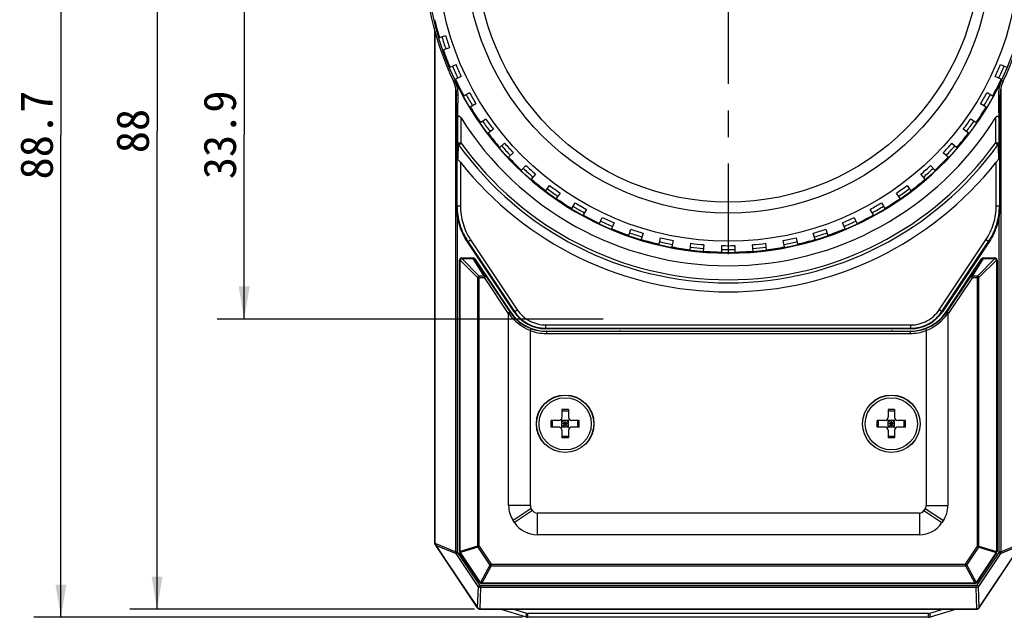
# Model space of a CAD drawing. Header units: millimetres. Extents: x 55 to 506, y 15 to 401.
# Tile 5 of 23: x 55 to 146, y 162 to 217. Entities that reach past the tile are written whole.
import ezdxf
from ezdxf.enums import TextEntityAlignment as Align

# ---------------------------------------------------------------- set-up
doc = ezdxf.new("R2010")
doc.units = ezdxf.units.MM
doc.header["$LTSCALE"] = 32.67
doc.linetypes.add('CENTER', pattern=[0.6, 0.375, -0.075, 0.075, -0.075])
doc.layers.get('0').update_dxf_attribs({"linetype": 'CONTINUOUS'})
for name, color, linetype in [('00_COMPONENTS', 7, 'CONTINUOUS'), ('20_ALL_FEATURES', 7, 'CONTINUOUS'), ('51__DRAFT_DIMS', 7, 'CONTINUOUS')]:
    doc.layers.add(name, color=color, linetype=linetype)
doc.styles.get("Standard").update_dxf_attribs({"font": 'simfang.ttf'})
doc.dimstyles.new('DIMSTYLE_1', dxfattribs={"dimtxt": 3, "dimasz": 3, "dimexe": 2.5, "dimexo": 0.5, "dimgap": 0.75, "dimtad": 1, "dimdec": 1, "dimdsep": 46, "dimtxsty": 'STANDARD', "dimblk": '_FILLED', "dimblk1": '_FILLED', "dimblk2": '_FILLED', "dimcen": 0.09, "dimclrt": 3, "dimazin": 2, "dimtp": 0.3, "dimtm": 0.3, "dimtfac": 1, "dimtdec": 1, "dimtofl": 0, "dimtmove": 0, "dimatfit": 3, "dimldrblk": '_FILLED', "dimfxl": 1, "dimtolj": 1, "dimarcsym": 0})
doc.dimstyles.new('DIMSTYLE_2', dxfattribs={"dimtxt": 3, "dimasz": 3, "dimexe": 2.5, "dimexo": 0.5, "dimgap": 0.75, "dimtad": 1, "dimdsep": 46, "dimtxsty": 'STANDARD', "dimblk": '_FILLED', "dimblk1": '_FILLED', "dimblk2": '_FILLED', "dimcen": 0.09, "dimclrt": 3, "dimazin": 2, "dimtp": 0.3, "dimtm": 0.3, "dimtfac": 1, "dimtofl": 0, "dimtmove": 0, "dimatfit": 3, "dimldrblk": '_FILLED', "dimfxl": 1, "dimtolj": 1, "dimarcsym": 0})

# ---------------------------------------------------------------- blocks, each defined once
blk = doc.blocks.new('_FILLED')
at = {"color": 0, "linetype": 'ByBlock'}
blk.add_solid([(0, 0), (-1, 0.167), (-1, -0.167)], dxfattribs=at)
blk = doc.blocks.new('*D1')
at = {"layer": '51__DRAFT_DIMS', "color": 4, "transparency": 16777216}
for p, q in [((97.086, 251.225), (56.549, 251.225)), ((59.049, 251.225), (59.049, 206.851)), ((59.049, 162.478), (59.049, 206.851)), ((101.499, 162.478), (56.549, 162.478))]:
    blk.add_line(p, q, dxfattribs=at)
at = {"layer": '51__DRAFT_DIMS', "color": 4, "transparency": 16777216, "xscale": 3, "yscale": 3, "zscale": 3}
for p, rotation in [((59.049, 251.225), 90), ((59.049, 162.478), 270)]:
    blk.add_blockref('_FILLED', p, dxfattribs=dict(at, rotation=rotation))
at = {"layer": '51__DRAFT_DIMS', "color": 3, "transparency": 16777216}
blk.add_text('88.7', height=3, rotation=90, dxfattribs=at).set_placement((58.299, 206.851), align=Align.CENTER)
blk = doc.blocks.new('*D6')
at = {"layer": '51__DRAFT_DIMS', "color": 4, "transparency": 16777216}
for p, q in [((97.086, 251.225), (65.389, 251.225)), ((67.889, 251.225), (67.889, 207.225)), ((67.889, 163.225), (67.889, 207.225)), ((97.086, 163.225), (65.389, 163.225))]:
    blk.add_line(p, q, dxfattribs=at)
at = {"layer": '51__DRAFT_DIMS', "color": 4, "transparency": 16777216, "xscale": 3, "yscale": 3, "zscale": 3}
for p, rotation in [((67.889, 251.225), 90), ((67.889, 163.225), 270)]:
    blk.add_blockref('_FILLED', p, dxfattribs=dict(at, rotation=rotation))
at = {"layer": '51__DRAFT_DIMS', "color": 3, "transparency": 16777216}
blk.add_text('88', height=3, rotation=90, dxfattribs=at).set_placement((67.139, 207.225), align=Align.CENTER)
blk = doc.blocks.new('*D12')
at = {"layer": '51__DRAFT_DIMS', "color": 4, "transparency": 16777216}
for p, q in [((91.753, 223.825), (73.403, 223.825)), ((75.903, 223.825), (75.903, 206.875)), ((75.903, 189.925), (75.903, 206.875)), ((108.926, 189.925), (73.403, 189.925))]:
    blk.add_line(p, q, dxfattribs=at)
at = {"layer": '51__DRAFT_DIMS', "color": 4, "transparency": 16777216, "xscale": 3, "yscale": 3, "zscale": 3}
for p, rotation in [((75.903, 223.825), 90), ((75.903, 189.925), 270)]:
    blk.add_blockref('_FILLED', p, dxfattribs=dict(at, rotation=rotation))
at = {"layer": '51__DRAFT_DIMS', "color": 3, "transparency": 16777216}
blk.add_text('33.9', height=3, rotation=90, dxfattribs=at).set_placement((75.153, 206.875), align=Align.CENTER)

msp = doc.modelspace()

# ---------------------------------------------------------------- linework, layer by layer
at = {"layer": '00_COMPONENTS', "color": 7}
for p, q in [((93.426, 169.225), (93.426, 216.454)), ((93.429, 216.44), (93.429, 169.316)), ((93.444, 169.316), (93.444, 216.383)), ((93.854, 215.822), (94.425, 216.008)), ((94.796, 214.866), (94.225, 214.681)), ((94.837, 213.089), (95.385, 213.333)), ((145.466, 213.333), (146.015, 213.089)), ((95.873, 212.236), (95.325, 211.992)), ((145.526, 211.992), (144.978, 212.236)), ((95.434, 200.342), (95.434, 210.521)), ((96.099, 210.473), (96.619, 210.773)), ((144.232, 210.773), (144.752, 210.473)), ((145.417, 210.521), (145.417, 200.342)), ((97.219, 209.733), (96.699, 209.433)), ((144.152, 209.433), (143.632, 209.733)), ((97.628, 208.003), (98.113, 208.356)), ((142.738, 208.356), (143.223, 208.003)), ((98.819, 207.385), (98.333, 207.032)), ((142.518, 207.032), (142.032, 207.385)), ((99.407, 205.707), (99.853, 206.108)), ((140.998, 206.108), (141.444, 205.707)), ((100.656, 205.216), (100.21, 204.815)), ((140.641, 204.815), (140.195, 205.216)), ((101.416, 203.609), (101.817, 204.055)), ((139.034, 204.055), (139.435, 203.609)), ((102.709, 203.252), (102.307, 202.806)), ((138.544, 202.806), (138.142, 203.252)), ((103.633, 201.732), (103.986, 202.218)), ((136.865, 202.218), (137.218, 201.732)), ((104.956, 201.513), (104.604, 201.027)), ((136.247, 201.027), (135.895, 201.513)), ((106.034, 200.098), (106.334, 200.618)), ((134.517, 200.618), (134.817, 200.098)), ((107.373, 200.018), (107.073, 199.498)), ((108.593, 198.724), (108.837, 199.272)), ((132.014, 199.272), (132.258, 198.724)), ((133.778, 199.498), (133.478, 200.018)), ((109.933, 198.784), (109.689, 198.236)), ((131.162, 198.236), (130.918, 198.784)), ((111.282, 197.625), (111.467, 198.195)), ((112.608, 197.824), (112.423, 197.254)), ((128.428, 197.254), (128.243, 197.824)), ((129.384, 198.195), (129.569, 197.625)), ((100.729, 190.587), (96.44, 197.018)), ((114.07, 196.812), (114.195, 197.399)), ((115.369, 197.15), (115.244, 196.563)), ((116.929, 196.296), (116.992, 196.893)), ((118.185, 196.767), (118.122, 196.171)), ((119.826, 196.081), (119.826, 196.681)), ((121.026, 196.681), (121.026, 196.081)), ((122.729, 196.171), (122.666, 196.767)), ((123.859, 196.893), (123.922, 196.296)), ((125.607, 196.563), (125.482, 197.15)), ((126.656, 197.399), (126.781, 196.812)), ((144.411, 197.018), (140.122, 190.587)), ((95.708, 168.534), (95.708, 195.342)), ((95.908, 195.542), (96.961, 195.542)), ((97.127, 195.453), (100.361, 190.605)), ((140.49, 190.605), (143.724, 195.453)), ((143.89, 195.542), (144.943, 195.542)), ((145.143, 195.342), (145.143, 168.534)), ((100.226, 172.762), (100.226, 190.375)), ((140.626, 190.375), (140.626, 172.762)), ((102.226, 172.762), (102.226, 188.858)), ((137.217, 189.033), (103.634, 189.033)), ((103.693, 188.822), (105.305, 188.822)), ((105.305, 188.822), (105.309, 188.822)), ((105.437, 188.818), (105.432, 188.818)), ((105.432, 188.818), (105.438, 188.818)), ((105.437, 188.818), (106.409, 188.814)), ((106.409, 188.814), (109.442, 188.814)), ((106.409, 188.814), (106.409, 188.814)), ((109.442, 188.814), (110.414, 188.818)), ((109.442, 188.814), (109.442, 188.814)), ((110.419, 188.818), (110.413, 188.818)), ((110.419, 188.818), (110.414, 188.818)), ((110.546, 188.822), (110.542, 188.822)), ((110.546, 188.822), (130.305, 188.822)), ((130.305, 188.822), (130.309, 188.822)), ((130.437, 188.818), (130.432, 188.818)), ((130.432, 188.818), (130.438, 188.818)), ((130.437, 188.818), (131.409, 188.814)), ((131.409, 188.814), (131.409, 188.814)), ((131.409, 188.814), (134.442, 188.814)), ((134.442, 188.814), (135.414, 188.818)), ((134.442, 188.814), (134.442, 188.814)), ((135.419, 188.818), (135.413, 188.818)), ((135.419, 188.818), (135.414, 188.818)), ((135.546, 188.822), (135.542, 188.822)), ((135.546, 188.822), (137.158, 188.822)), ((138.626, 188.858), (138.626, 172.762)), ((105.126, 181.585), (105.126, 180.885)), ((105.726, 181.585), (105.126, 181.585)), ((105.726, 181.453), (105.126, 181.453)), ((105.726, 181.585), (105.726, 180.885)), ((135.726, 181.585), (135.126, 181.585)), ((135.126, 181.585), (135.126, 180.885)), ((135.726, 181.453), (135.126, 181.453)), ((135.726, 181.585), (135.726, 180.885)), ((104.826, 180.585), (104.126, 180.585)), ((104.126, 179.985), (104.126, 180.585)), ((104.257, 179.985), (104.257, 180.585)), ((105.813, 179.897), (105.038, 180.673)), ((105.038, 179.897), (105.813, 180.673)), ((105.726, 180.585), (105.126, 180.585)), ((105.126, 179.985), (105.126, 180.585)), ((105.726, 180.285), (105.126, 180.285)), ((105.426, 179.985), (105.426, 180.585)), ((105.726, 179.985), (105.726, 180.585)), ((106.726, 180.585), (106.026, 180.585)), ((106.594, 179.985), (106.594, 180.585)), ((106.726, 179.985), (106.726, 180.585)), ((134.826, 180.585), (134.126, 180.585)), ((134.126, 179.985), (134.126, 180.585)), ((134.257, 179.985), (134.257, 180.585)), ((135.813, 179.897), (135.038, 180.673)), ((135.038, 179.897), (135.813, 180.673)), ((135.726, 180.585), (135.126, 180.585)), ((135.126, 179.985), (135.126, 180.585)), ((135.726, 180.285), (135.126, 180.285)), ((135.426, 179.985), (135.426, 180.585)), ((135.726, 179.985), (135.726, 180.585)), ((136.726, 180.585), (136.026, 180.585)), ((136.594, 179.985), (136.594, 180.585)), ((136.726, 179.985), (136.726, 180.585)), ((104.826, 179.985), (104.126, 179.985)), ((105.726, 179.985), (105.126, 179.985)), ((105.126, 179.685), (105.126, 178.985)), ((105.726, 179.685), (105.726, 178.985)), ((106.726, 179.985), (106.026, 179.985)), ((134.826, 179.985), (134.126, 179.985)), ((135.726, 179.985), (135.126, 179.985)), ((135.126, 179.685), (135.126, 178.985)), ((135.726, 179.685), (135.726, 178.985)), ((136.726, 179.985), (136.026, 179.985)), ((105.726, 179.116), (105.126, 179.116)), ((105.726, 178.985), (105.126, 178.985)), ((135.726, 179.116), (135.126, 179.116)), ((135.726, 178.985), (135.126, 178.985)), ((102.434, 172.297), (102.309, 172.484)), ((138.001, 172.075), (102.85, 172.075)), ((138.542, 172.484), (138.417, 172.297)), ((100.77, 171.188), (100.645, 171.375)), ((140.206, 171.375), (140.081, 171.188)), ((138.001, 170.075), (102.85, 170.075)), ((93.442, 169.23), (93.426, 169.225)), ((93.426, 169.225), (97.336, 163.358)), ((93.479, 169.151), (97.339, 163.36)), ((93.511, 169.13), (97.352, 163.369)), ((143.499, 163.369), (147.34, 169.13)), ((143.512, 163.36), (147.372, 169.151)), ((143.515, 163.358), (147.426, 169.225)), ((97.593, 165.647), (95.742, 168.423)), ((145.109, 168.423), (143.258, 165.647)), ((143.092, 165.558), (97.759, 165.558)), ((97.586, 163.243), (143.265, 163.243)), ((97.586, 163.228), (143.265, 163.228)), ((97.586, 163.225), (143.265, 163.225)), ((101.855, 162.499), (99.435, 163.225)), ((141.416, 163.225), (138.996, 162.499)), ((138.852, 162.478), (101.999, 162.478))]:
    msp.add_line(p, q, dxfattribs=at)
at = {"layer": '00_COMPONENTS', "color": 4}
for p, q in [((95.142, 211.812), (95.281, 211.877)), ((95.366, 168.501), (95.366, 211.149)), ((145.485, 211.149), (145.485, 168.501)), ((145.57, 211.877), (145.709, 211.812)), ((95.434, 210.521), (95.578, 210.521)), ((145.273, 210.521), (145.417, 210.521)), ((95.549, 206.121), (95.549, 208.359)), ((95.849, 206.121), (95.849, 208.431)), ((145.002, 208.431), (145.002, 206.121)), ((145.302, 208.359), (145.302, 206.121)), ((95.849, 206.121), (95.549, 206.121)), ((95.62, 205.956), (95.849, 206.121)), ((145.302, 206.121), (145.002, 206.121)), ((145.231, 205.956), (145.002, 206.121)), ((95.483, 200.342), (95.483, 204.706)), ((145.368, 204.706), (145.368, 200.342)), ((95.783, 204.364), (95.783, 200.342)), ((145.068, 200.342), (145.068, 204.364)), ((95.434, 200.342), (95.783, 200.342)), ((145.068, 200.342), (145.417, 200.342)), ((95.534, 168.501), (95.534, 199.25)), ((145.317, 199.25), (145.317, 168.501)), ((96.44, 197.018), (96.731, 197.212)), ((96.482, 197.045), (100.77, 190.615)), ((96.731, 197.212), (101.02, 190.781)), ((139.831, 190.781), (144.12, 197.212)), ((140.081, 190.615), (144.369, 197.045)), ((144.411, 197.018), (144.12, 197.212)), ((95.708, 195.342), (95.767, 195.342)), ((95.767, 168.534), (95.767, 195.342)), ((97.367, 193.742), (95.767, 195.342)), ((95.908, 195.483), (95.908, 195.542)), ((97.508, 193.883), (95.908, 195.483)), ((95.908, 195.483), (96.961, 195.483)), ((96.961, 195.542), (96.961, 195.483)), ((97.978, 193.883), (96.961, 195.483)), ((98.144, 193.853), (97.127, 195.453)), ((97.127, 195.453), (97.127, 195.453)), ((142.707, 193.853), (143.724, 195.453)), ((142.873, 193.883), (143.89, 195.483)), ((143.343, 193.883), (144.943, 195.483)), ((143.484, 193.742), (145.084, 195.342)), ((143.724, 195.453), (143.724, 195.453)), ((143.89, 195.483), (143.89, 195.542)), ((143.89, 195.483), (144.943, 195.483)), ((144.943, 195.542), (144.943, 195.483)), ((145.084, 195.342), (145.143, 195.342)), ((145.084, 195.342), (145.084, 168.534)), ((97.508, 169.019), (97.508, 193.883)), ((97.978, 193.883), (97.508, 193.883)), ((97.978, 193.883), (97.978, 193.742)), ((98.144, 193.853), (97.978, 193.742)), ((98.144, 193.853), (100.326, 190.581)), ((142.707, 193.853), (140.525, 190.581)), ((142.873, 193.742), (142.707, 193.853)), ((143.343, 193.883), (142.873, 193.883)), ((142.873, 193.883), (142.873, 193.742)), ((143.343, 169.019), (143.343, 193.883)), ((97.367, 193.742), (97.367, 169.019)), ((97.367, 193.742), (97.978, 193.742)), ((97.978, 193.742), (100.16, 190.47)), ((142.873, 193.742), (140.691, 190.47)), ((142.873, 193.742), (143.484, 193.742)), ((143.484, 169.019), (143.484, 193.742)), ((100.16, 190.47), (100.361, 190.604)), ((100.729, 190.587), (101.02, 190.781)), ((140.122, 190.587), (139.831, 190.781)), ((140.691, 190.47), (140.49, 190.604)), ((103.634, 189.033), (103.634, 189.382)), ((103.634, 189.382), (137.217, 189.382)), ((137.217, 189.033), (137.217, 189.382)), ((103.634, 189.083), (137.217, 189.083)), ((103.693, 188.822), (103.693, 188.596)), ((103.693, 188.796), (137.158, 188.796)), ((103.693, 188.596), (137.158, 188.596)), ((105.309, 188.822), (105.305, 188.822)), ((105.437, 188.818), (105.438, 188.818)), ((106.409, 188.814), (106.409, 188.814)), ((109.442, 188.814), (109.442, 188.814)), ((110.413, 188.818), (110.414, 188.818)), ((110.546, 188.822), (110.542, 188.822)), ((130.309, 188.822), (130.305, 188.822)), ((130.437, 188.818), (130.438, 188.818)), ((131.409, 188.814), (131.409, 188.814)), ((134.442, 188.814), (134.442, 188.814)), ((135.413, 188.818), (135.414, 188.818)), ((135.546, 188.822), (135.542, 188.822)), ((137.158, 188.822), (137.158, 188.596)), ((102.226, 172.762), (100.226, 172.762)), ((102.309, 172.484), (100.645, 171.375)), ((102.434, 172.297), (100.77, 171.188)), ((102.85, 172.075), (102.85, 170.075)), ((138.001, 172.075), (138.001, 170.075)), ((138.417, 172.297), (140.081, 171.188)), ((138.542, 172.484), (140.206, 171.375)), ((138.626, 172.762), (140.626, 172.762)), ((93.429, 169.316), (93.444, 169.316)), ((93.444, 169.305), (95.366, 168.501)), ((93.479, 169.151), (93.491, 169.159)), ((93.511, 169.13), (95.397, 168.341)), ((95.366, 168.501), (95.534, 168.501)), ((95.397, 168.341), (95.552, 168.444)), ((97.563, 165.428), (95.552, 168.444)), ((95.767, 168.534), (95.708, 168.534)), ((95.742, 168.423), (95.791, 168.456)), ((97.367, 169.019), (95.767, 168.534)), ((97.391, 168.94), (95.791, 168.456)), ((97.641, 165.679), (95.791, 168.456)), ((97.508, 169.019), (97.367, 169.019)), ((97.391, 168.94), (97.508, 169.019)), ((97.391, 168.94), (98.498, 167.279)), ((97.508, 169.019), (98.615, 167.358)), ((142.236, 167.358), (143.343, 169.019)), ((142.353, 167.279), (143.46, 168.94)), ((145.06, 168.456), (143.21, 165.679)), ((145.299, 168.444), (143.288, 165.428)), ((143.484, 169.019), (143.343, 169.019)), ((143.343, 169.019), (143.46, 168.94)), ((143.46, 168.94), (145.06, 168.456)), ((143.484, 169.019), (145.084, 168.534)), ((145.06, 168.456), (145.109, 168.423)), ((145.143, 168.534), (145.084, 168.534)), ((145.454, 168.341), (145.299, 168.444)), ((145.485, 168.501), (145.317, 168.501)), ((145.454, 168.341), (147.34, 169.13)), ((145.485, 168.501), (147.407, 169.305)), ((97.408, 165.325), (95.397, 168.341)), ((145.454, 168.341), (143.443, 165.325)), ((98.498, 167.279), (97.641, 165.679)), ((98.615, 167.216), (97.759, 165.616)), ((98.615, 167.358), (98.498, 167.279)), ((98.615, 167.358), (142.236, 167.358)), ((98.615, 167.216), (98.615, 167.358)), ((98.615, 167.216), (142.236, 167.216)), ((142.353, 167.279), (142.236, 167.358)), ((142.236, 167.358), (142.236, 167.216)), ((142.236, 167.216), (143.092, 165.616)), ((142.353, 167.279), (143.21, 165.679)), ((97.408, 165.325), (97.339, 163.391)), ((97.408, 165.325), (97.563, 165.428)), ((97.64, 165.218), (97.569, 163.244)), ((97.641, 165.679), (97.593, 165.647)), ((143.211, 165.384), (97.64, 165.384)), ((97.64, 165.218), (97.64, 165.384)), ((143.211, 165.218), (97.64, 165.218)), ((143.092, 165.616), (97.759, 165.616)), ((97.759, 165.558), (97.759, 165.616)), ((143.092, 165.616), (143.092, 165.558)), ((143.258, 165.647), (143.21, 165.679)), ((143.211, 165.218), (143.211, 165.384)), ((143.282, 163.244), (143.211, 165.218)), ((143.443, 165.325), (143.288, 165.428)), ((143.512, 163.391), (143.443, 165.325)), ((97.352, 163.369), (97.336, 163.358)), ((97.586, 163.243), (97.586, 163.225)), ((101.913, 162.832), (100.602, 163.225)), ((140.249, 163.225), (138.938, 162.832)), ((143.265, 163.225), (143.265, 163.243)), ((143.499, 163.369), (143.515, 163.358)), ((138.852, 162.819), (101.999, 162.819)), ((101.999, 162.478), (101.999, 162.819)), ((138.852, 162.478), (138.852, 162.819))]:
    msp.add_line(p, q, dxfattribs=at)
msp.add_circle((120.426, 223.825), 27.811, dxfattribs=at)
at = {"layer": '00_COMPONENTS', "color": 7}
for centre, radius in [((120.426, 223.825), 26.75), ((120.426, 223.825), 24.15), ((120.426, 223.825), 23.15), ((105.426, 180.285), 2.649), ((135.426, 180.285), 2.649), ((105.426, 180.285), 2.64), ((105.426, 180.285), 2.4), ((135.426, 180.285), 2.64), ((135.426, 180.285), 2.4)]:
    msp.add_circle(centre, radius, dxfattribs=at)
for centre, radius, start, end in [((120.426, 223.825), 27.992, 154.58538, 205.41462), ((120.426, 223.825), 27.992, 334.58538, 25.41462), ((120.426, 223.825), 27.75, 193.23892, 196.76108), ((120.426, 223.825), 27.15, 196.73369, 199.26631), ((120.426, 223.825), 27.75, 199.23892, 202.76108), ((120.426, 223.825), 27.15, 202.73369, 205.26631), ((120.426, 223.825), 27.15, 334.73369, 337.26631), ((120.426, 223.825), 27.75, 205.23892, 208.76108), ((120.426, 223.825), 27.75, 331.23892, 334.76108), ((92.426, 210.521), 3.008, 0, 25.41462), ((92.507, 210.56), 3.071, 359.27255, 25.41151), ((120.426, 223.825), 27.839, 205.41462, 334.58538), ((148.344, 210.56), 3.071, 154.58849, 180.72745), ((148.426, 210.521), 3.008, 154.58538, 180), ((120.426, 223.825), 27.15, 208.73369, 211.26631), ((120.426, 223.825), 27.15, 328.73369, 331.26631), ((120.426, 223.825), 27.75, 211.23892, 214.76108), ((120.426, 223.825), 27.75, 325.23892, 328.76108), ((120.426, 223.825), 29, 212.06173, 327.93827), ((120.426, 223.825), 27.15, 214.73369, 217.26631), ((120.426, 223.825), 27.15, 322.73369, 325.26631), ((120.426, 223.825), 27.75, 217.23892, 220.76108), ((120.426, 223.825), 27.75, 319.23892, 322.76108), ((120.426, 223.825), 27.15, 220.73369, 223.26631), ((120.426, 223.825), 27.15, 316.73369, 319.26631), ((120.426, 223.825), 27.75, 223.23892, 226.76108), ((120.426, 223.825), 27.75, 313.23892, 316.76108), ((120.426, 223.825), 31.4, 218.29909, 321.70091), ((120.426, 223.825), 27.15, 226.73369, 229.26631), ((120.426, 223.825), 27.15, 310.73369, 313.26631), ((120.426, 223.825), 27.75, 229.23892, 232.76108), ((120.426, 223.825), 27.15, 232.73369, 235.26631), ((120.426, 223.825), 27.15, 304.73369, 307.26631), ((120.426, 223.825), 27.75, 307.23892, 310.76108), ((120.426, 223.825), 27.75, 235.23892, 238.76108), ((120.426, 223.825), 27.15, 238.73369, 241.26631), ((120.426, 223.825), 27.15, 298.73369, 301.26631), ((120.426, 223.825), 27.75, 301.23892, 304.76108), ((120.426, 223.825), 27.75, 241.23892, 244.76108), ((120.426, 223.825), 27.15, 244.73369, 247.26631), ((120.426, 223.825), 27.15, 292.73369, 295.26631), ((120.426, 223.825), 27.75, 295.23892, 298.76108), ((120.426, 223.825), 27.75, 247.23892, 250.76108), ((120.426, 223.825), 27.15, 250.73369, 253.26631), ((120.426, 223.825), 27.15, 286.73369, 289.26631), ((120.426, 223.825), 27.75, 289.23892, 292.76108), ((120.426, 223.825), 27.75, 253.23892, 256.76108), ((120.426, 223.825), 27.15, 256.73369, 259.26631), ((120.426, 223.825), 27.75, 259.23892, 262.76108), ((120.426, 223.825), 27.15, 262.73369, 265.26631), ((120.426, 223.825), 27.15, 268.73369, 271.26631), ((120.426, 223.825), 27.15, 274.73369, 277.26631), ((120.426, 223.825), 27.75, 277.23892, 280.76108), ((120.426, 223.825), 27.15, 280.73369, 283.26631), ((120.426, 223.825), 27.75, 283.23892, 286.76108), ((120.426, 223.825), 27.75, 265.23892, 268.76108), ((120.426, 223.825), 27.75, 271.23892, 274.76108), ((95.908, 195.342), 0.2, 90, 180), ((96.961, 195.342), 0.2, 33.70486, 90), ((143.89, 195.342), 0.2, 90, 146.29514), ((144.943, 195.342), 0.2, 0, 90), ((103.693, 192.827), 4.005, 213.70486, 270), ((103.634, 192.524), 3.491, 213.69973, 270.00027), ((137.158, 192.827), 4.005, 270, 326.29514), ((137.217, 192.524), 3.491, 269.99973, 326.30027), ((104.826, 180.885), 0.3, 270, 360), ((106.026, 180.885), 0.3, 180, 270), ((134.826, 180.885), 0.3, 270, 360), ((136.026, 180.885), 0.3, 180, 270), ((104.826, 179.685), 0.3, 0, 90), ((106.026, 179.685), 0.3, 90, 180), ((134.826, 179.685), 0.3, 0, 90), ((136.026, 179.685), 0.3, 90, 180), ((102.726, 172.762), 2.5, 180, 213.68301), ((102.726, 172.762), 0.5, 180, 213.68301), ((102.85, 172.575), 0.5, 213.68301, 270), ((138.001, 172.575), 0.5, 270, 326.31699), ((138.126, 172.762), 0.5, 326.31699, 360), ((138.126, 172.762), 2.5, 326.31699, 360), ((102.85, 172.575), 2.5, 213.68301, 270), ((138.001, 172.575), 2.5, 270, 326.31699), ((93.726, 169.316), 0.296, 180, 213.69007), ((93.724, 169.316), 0.28, 182.11999, 213.85816), ((95.908, 168.534), 0.2, 180, 213.68301), ((144.943, 168.534), 0.2, 326.31699, 360), ((97.759, 165.758), 0.2, 213.68301, 270), ((143.092, 165.758), 0.2, 270, 326.31699), ((97.586, 163.525), 0.3, 213.69007, 270), ((97.586, 163.525), 0.296, 213.69007, 270), ((143.265, 163.525), 0.296, 270, 326.30993), ((143.265, 163.525), 0.3, 270, 326.30993), ((101.999, 162.978), 0.5, 253.30076, 270), ((138.852, 162.978), 0.5, 270, 286.69924)]:
    msp.add_arc(centre, radius, start, end, dxfattribs=at)
at = {"layer": '00_COMPONENTS', "color": 4}
for centre, radius, start, end in [((120.426, 223.825), 27.511, 196.75798, 199.23604), ((120.426, 223.825), 27.511, 202.76746, 205.24178), ((120.426, 223.825), 27.511, 334.75822, 337.23254), ((120.426, 223.825), 27.511, 208.7505, 211.24989), ((120.426, 223.825), 27.511, 328.75011, 331.2495), ((120.426, 223.825), 27.511, 214.75703, 217.23486), ((120.426, 223.825), 27.511, 322.76514, 325.24297), ((-566.652, 236.046), 662.877, 357.290143, 357.412592), ((-548.559, 232.154), 644.712, 357.549567, 357.671117), ((120.426, 223.825), 30.571, 215.76639, 324.23361), ((120.426, 223.825), 30.289, 215.76639, 324.23361), ((120.426, 223.825), 27.511, 220.76268, 223.24069), ((120.426, 223.825), 27.511, 316.75931, 319.23732), ((792.52, 232.285), 647.824, 182.329212, 182.450178), ((817.85, 236.524), 673.235, 182.58835, 182.708915), ((120.426, 223.825), 27.511, 226.77121, 229.2469), ((120.426, 223.825), 27.511, 310.7531, 313.22879), ((120.426, 223.825), 27.511, 232.75573, 235.23062), ((120.426, 223.825), 27.511, 304.76938, 307.24427), ((120.426, 223.825), 27.511, 238.76167, 241.23976), ((120.426, 223.825), 27.511, 298.76024, 301.23833), ((120.426, 223.825), 27.511, 244.76774, 247.24529), ((120.426, 223.825), 27.511, 292.75471, 295.23226), ((120.426, 223.825), 27.511, 250.75184, 253.22922), ((120.426, 223.825), 27.511, 286.77078, 289.24816), ((120.426, 223.825), 27.511, 256.75133, 259.24872), ((120.426, 223.825), 27.511, 262.75006, 265.25113), ((120.426, 223.825), 27.511, 274.74887, 277.24994), ((120.426, 223.825), 27.511, 280.75128, 283.24867), ((120.426, 223.825), 27.511, 268.75029, 271.24971), ((103.693, 192.827), 4.247, 213.70486, 215.2658), ((103.718, 192.827), 4.22, 214.61085, 249.3437), ((103.693, 192.827), 4.047, 213.70486, 214.57402), ((103.66, 192.827), 4.02, 214.84398, 249.72303), ((137.191, 192.827), 4.02, 290.27697, 325.15602), ((137.133, 192.827), 4.22, 290.65631, 325.38915), ((137.158, 192.827), 4.047, 325.42598, 326.29514), ((137.158, 192.827), 4.247, 324.7342, 326.29514), ((103.693, 192.827), 4.231, 249.70417, 270), ((103.693, 192.827), 4.032, 249.27981, 270), ((137.158, 192.827), 4.032, 270, 290.72019), ((137.158, 192.827), 4.231, 270, 290.29583), ((96.051, 168.577), 0.288, 188.64894, 205.03407), ((97.651, 169.062), 0.288, 188.64894, 205.03407), ((143.2, 169.062), 0.288, 334.96593, 351.35106), ((144.8, 168.577), 0.288, 334.96593, 351.35106), ((101.999, 163.119), 0.3, 253.30209, 269.99867), ((138.852, 163.119), 0.3, 270.00096, 286.69828)]:
    msp.add_arc(centre, radius, start, end, dxfattribs=at)
at = {"layer": '00_COMPONENTS', "color": 7}
for centre, major_axis, ratio, start_param, end_param in [((93.718, 169.316), (0.274, 0), 0.999639, -3.141593, -3.10401), ((93.253, 169.491), (-0.32, 0.459), 0.016465, -2.485079, -2.387865), ((97.576, 163.518), (0.224, 0.149), 0.998996, 3.04625, 3.141593), ((97.586, 163.518), (0, 0.275), 0.999657, -3.202072, -3.141593), ((143.265, 163.518), (0, 0.275), 0.999657, -3.141593, -3.081113), ((143.275, 163.518), (0.224, -0.149), 0.998996, 0, 0.095343)]:
    msp.add_ellipse(centre, major_axis=major_axis, ratio=ratio, start_param=start_param, end_param=end_param, dxfattribs=at)
for points, knots in [([(95.549, 208.359), (95.551, 208.538), (95.561, 209.258), (95.571, 209.979), (95.578, 210.521)], [0, 0, 0, 0, 0.247859, 1, 1, 1, 1]), ([(145.273, 210.521), (145.276, 210.339), (145.285, 209.619), (145.295, 208.898), (145.302, 208.359)], [0, 0, 0, 0, 0.252176, 1, 1, 1, 1]), ([(95.549, 208.359), (95.549, 208.406), (95.555, 208.474), (95.581, 208.558), (95.614, 208.601), (95.655, 208.611), (95.689, 208.602), (95.72, 208.584), (95.76, 208.55), (95.804, 208.499), (95.834, 208.454), (95.849, 208.431)], [0, 0, 0, 0, 0.246869, 0.361169, 0.465443, 0.518042, 0.57722, 0.642605, 0.712056, 0.855099, 1, 1, 1, 1]), ([(145.002, 208.431), (145.017, 208.454), (145.047, 208.499), (145.091, 208.55), (145.131, 208.584), (145.162, 208.602), (145.196, 208.611), (145.237, 208.601), (145.27, 208.558), (145.296, 208.474), (145.302, 208.406), (145.302, 208.359)], [0, 0, 0, 0, 0.144908, 0.287961, 0.35728, 0.422831, 0.481825, 0.534556, 0.638782, 0.7531, 1, 1, 1, 1]), ([(95.563, 204.59), (95.54, 204.604), (95.503, 204.637), (95.484, 204.685), (95.483, 204.706)], [0, 0, 0, 0, 0.552409, 1, 1, 1, 1]), ([(145.368, 204.706), (145.367, 204.685), (145.348, 204.637), (145.311, 204.604), (145.288, 204.59)], [0, 0, 0, 0, 0.447585, 1, 1, 1, 1]), ([(95.563, 204.59), (95.604, 204.563), (95.68, 204.488), (95.749, 204.408), (95.783, 204.364)], [0, 0, 0, 0, 0.471303, 1, 1, 1, 1]), ([(145.068, 204.364), (145.102, 204.408), (145.171, 204.488), (145.247, 204.563), (145.288, 204.59)], [0, 0, 0, 0, 0.528691, 1, 1, 1, 1]), ([(96.44, 197.018), (96.116, 197.504), (95.607, 198.58), (95.434, 199.757), (95.434, 200.342)], [0, 0, 0, 0, 0.499991, 1, 1, 1, 1]), ([(145.417, 200.342), (145.417, 199.757), (145.244, 198.58), (144.735, 197.504), (144.411, 197.018)], [0, 0, 0, 0, 0.499991, 1, 1, 1, 1]), ([(100.244, 190.43), (100.24, 190.427), (100.232, 190.417), (100.226, 190.398), (100.226, 190.383), (100.226, 190.375)], [0, 0, 0, 0, 0.246346, 0.621698, 1, 1, 1, 1]), ([(100.361, 190.53), (100.361, 190.53), (100.361, 190.528), (100.359, 190.524), (100.353, 190.518), (100.343, 190.508), (100.329, 190.496), (100.312, 190.482), (100.284, 190.459), (100.261, 190.442), (100.244, 190.43)], [0, 0, 0, 0, 0.011406, 0.029353, 0.088266, 0.178308, 0.297725, 0.443636, 0.612338, 1, 1, 1, 1]), ([(140.49, 190.53), (140.49, 190.53), (140.49, 190.528), (140.493, 190.524), (140.498, 190.518), (140.508, 190.508), (140.522, 190.496), (140.539, 190.482), (140.567, 190.459), (140.59, 190.442), (140.607, 190.43)], [0, 0, 0, 0, 0.011414, 0.029366, 0.088274, 0.178315, 0.29773, 0.443641, 0.612342, 1, 1, 1, 1]), ([(140.626, 190.375), (140.626, 190.383), (140.625, 190.398), (140.619, 190.417), (140.611, 190.427), (140.607, 190.43)], [0, 0, 0, 0, 0.378302, 0.753654, 1, 1, 1, 1]), ([(102.267, 189.056), (102.269, 189.055), (102.271, 189.049), (102.271, 189.037), (102.269, 189.02), (102.265, 188.999), (102.259, 188.973), (102.247, 188.932), (102.237, 188.9), (102.229, 188.879)], [0, 0, 0, 0, 0.034949, 0.097289, 0.189729, 0.310701, 0.456979, 0.624218, 1, 1, 1, 1]), ([(105.309, 188.822), (105.319, 188.821), (105.36, 188.82), (105.401, 188.819), (105.432, 188.818)], [0, 0, 0, 0, 0.232037, 1, 1, 1, 1]), ([(110.542, 188.822), (110.533, 188.821), (110.491, 188.82), (110.45, 188.819), (110.419, 188.818)], [0, 0, 0, 0, 0.232037, 1, 1, 1, 1]), ([(130.309, 188.822), (130.319, 188.821), (130.36, 188.82), (130.401, 188.819), (130.432, 188.818)], [0, 0, 0, 0, 0.232037, 1, 1, 1, 1]), ([(135.542, 188.822), (135.533, 188.821), (135.491, 188.82), (135.45, 188.819), (135.419, 188.818)], [0, 0, 0, 0, 0.232037, 1, 1, 1, 1]), ([(138.584, 189.056), (138.582, 189.055), (138.58, 189.049), (138.58, 189.037), (138.582, 189.02), (138.586, 188.999), (138.592, 188.973), (138.604, 188.932), (138.614, 188.9), (138.622, 188.879)], [0, 0, 0, 0, 0.034949, 0.097288, 0.189728, 0.3107, 0.456979, 0.624218, 1, 1, 1, 1]), ([(97.569, 163.244), (97.527, 163.246), (97.441, 163.272), (97.376, 163.333), (97.352, 163.369)], [0, 0, 0, 0, 0.500397, 1, 1, 1, 1]), ([(143.499, 163.369), (143.475, 163.333), (143.41, 163.272), (143.324, 163.246), (143.282, 163.244)], [0, 0, 0, 0, 0.499603, 1, 1, 1, 1])]:
    msp.add_open_spline(points, degree=3, knots=knots, dxfattribs=at)
at = {"layer": '00_COMPONENTS', "color": 4}
for points, knots in [([(95.62, 205.956), (95.598, 205.979), (95.563, 206.03), (95.549, 206.091), (95.549, 206.121)], [0, 0, 0, 0, 0.509581, 1, 1, 1, 1]), ([(145.231, 205.956), (145.253, 205.979), (145.288, 206.03), (145.302, 206.091), (145.302, 206.121)], [0, 0, 0, 0, 0.50958, 1, 1, 1, 1]), ([(95.483, 200.342), (95.483, 199.761), (95.658, 198.595), (96.16, 197.528), (96.482, 197.045)], [0, 0, 0, 0, 0.49999, 1, 1, 1, 1]), ([(95.783, 200.342), (95.783, 199.791), (95.95, 198.683), (96.426, 197.67), (96.731, 197.212)], [0, 0, 0, 0, 0.49999, 1, 1, 1, 1]), ([(144.12, 197.212), (144.425, 197.67), (144.901, 198.683), (145.068, 199.791), (145.068, 200.342)], [0, 0, 0, 0, 0.49999, 1, 1, 1, 1]), ([(144.369, 197.045), (144.691, 197.528), (145.193, 198.595), (145.368, 199.761), (145.368, 200.342)], [0, 0, 0, 0, 0.49999, 1, 1, 1, 1]), ([(95.767, 195.342), (95.782, 195.372), (95.823, 195.427), (95.878, 195.468), (95.908, 195.483)], [0, 0, 0, 0, 0.500099, 1, 1, 1, 1]), ([(96.961, 195.483), (96.978, 195.489), (97.01, 195.496), (97.058, 195.495), (97.099, 195.481), (97.12, 195.463), (97.127, 195.453)], [0, 0, 0, 0, 0.293493, 0.557622, 0.79013, 1, 1, 1, 1]), ([(143.724, 195.453), (143.731, 195.463), (143.752, 195.481), (143.793, 195.495), (143.841, 195.496), (143.873, 195.489), (143.89, 195.483)], [0, 0, 0, 0, 0.209832, 0.442355, 0.706512, 1, 1, 1, 1]), ([(97.978, 193.883), (97.994, 193.889), (98.027, 193.896), (98.075, 193.895), (98.116, 193.881), (98.137, 193.863), (98.144, 193.853)], [0, 0, 0, 0, 0.293488, 0.557645, 0.790168, 1, 1, 1, 1]), ([(142.873, 193.883), (142.857, 193.889), (142.824, 193.896), (142.776, 193.895), (142.735, 193.881), (142.714, 193.863), (142.707, 193.853)], [0, 0, 0, 0, 0.293488, 0.557645, 0.790168, 1, 1, 1, 1]), ([(143.484, 193.742), (143.469, 193.772), (143.428, 193.827), (143.373, 193.868), (143.343, 193.883)], [0, 0, 0, 0, 0.5, 1, 1, 1, 1]), ([(100.77, 190.615), (101.08, 190.15), (101.942, 189.363), (103.076, 189.083), (103.634, 189.083)], [0, 0, 0, 0, 0.499987, 1, 1, 1, 1]), ([(101.02, 190.781), (101.303, 190.357), (102.09, 189.639), (103.124, 189.382), (103.634, 189.382)], [0, 0, 0, 0, 0.499987, 1, 1, 1, 1]), ([(137.217, 189.382), (137.727, 189.382), (138.761, 189.638), (139.549, 190.357), (139.831, 190.781)], [0, 0, 0, 0, 0.499987, 1, 1, 1, 1]), ([(137.217, 189.083), (137.775, 189.083), (138.909, 189.363), (139.771, 190.15), (140.081, 190.615)], [0, 0, 0, 0, 0.499987, 1, 1, 1, 1]), ([(95.397, 168.341), (95.385, 168.365), (95.367, 168.418), (95.364, 168.474), (95.366, 168.501)], [0, 0, 0, 0, 0.495198, 1, 1, 1, 1]), ([(95.552, 168.444), (95.547, 168.453), (95.538, 168.471), (95.534, 168.491), (95.534, 168.501)], [0, 0, 0, 0, 0.500259, 1, 1, 1, 1]), ([(145.317, 168.501), (145.317, 168.491), (145.313, 168.471), (145.304, 168.453), (145.299, 168.444)], [0, 0, 0, 0, 0.499726, 1, 1, 1, 1]), ([(145.485, 168.501), (145.487, 168.474), (145.484, 168.418), (145.466, 168.365), (145.454, 168.341)], [0, 0, 0, 0, 0.504789, 1, 1, 1, 1]), ([(98.498, 167.279), (98.506, 167.272), (98.541, 167.244), (98.583, 167.225), (98.615, 167.216)], [0, 0, 0, 0, 0.24878, 1, 1, 1, 1]), ([(142.236, 167.216), (142.246, 167.219), (142.289, 167.233), (142.328, 167.257), (142.353, 167.279)], [0, 0, 0, 0, 0.24878, 1, 1, 1, 1]), ([(97.64, 165.218), (97.596, 165.218), (97.508, 165.237), (97.436, 165.292), (97.408, 165.325)], [0, 0, 0, 0, 0.505346, 1, 1, 1, 1]), ([(97.64, 165.384), (97.632, 165.384), (97.617, 165.386), (97.588, 165.399), (97.571, 165.416), (97.563, 165.428)], [0, 0, 0, 0, 0.250638, 0.50134, 1, 1, 1, 1]), ([(97.759, 165.616), (97.748, 165.619), (97.706, 165.633), (97.667, 165.657), (97.641, 165.679)], [0, 0, 0, 0, 0.24878, 1, 1, 1, 1]), ([(143.21, 165.679), (143.201, 165.672), (143.166, 165.644), (143.125, 165.625), (143.092, 165.616)], [0, 0, 0, 0, 0.24878, 1, 1, 1, 1]), ([(143.288, 165.428), (143.28, 165.416), (143.263, 165.399), (143.234, 165.386), (143.219, 165.384), (143.211, 165.384)], [0, 0, 0, 0, 0.498614, 0.749318, 1, 1, 1, 1]), ([(143.443, 165.325), (143.415, 165.292), (143.343, 165.237), (143.255, 165.218), (143.211, 165.218)], [0, 0, 0, 0, 0.494614, 1, 1, 1, 1]), ([(101.855, 162.499), (101.853, 162.499), (101.847, 162.503), (101.842, 162.512), (101.838, 162.524), (101.835, 162.539), (101.834, 162.558), (101.835, 162.588), (101.841, 162.63), (101.853, 162.683), (101.869, 162.737), (101.889, 162.787), (101.904, 162.818), (101.913, 162.832)], [0, 0, 0, 0, 0.023306, 0.051555, 0.087412, 0.131758, 0.184517, 0.245089, 0.385629, 0.543492, 0.706725, 0.862811, 1, 1, 1, 1]), ([(138.996, 162.499), (138.998, 162.499), (139.004, 162.503), (139.009, 162.512), (139.013, 162.524), (139.016, 162.539), (139.017, 162.558), (139.016, 162.588), (139.01, 162.63), (138.999, 162.683), (138.982, 162.737), (138.962, 162.787), (138.947, 162.818), (138.938, 162.832)], [0, 0, 0, 0, 0.023306, 0.051554, 0.087411, 0.131757, 0.184516, 0.245088, 0.385629, 0.543491, 0.706725, 0.862811, 1, 1, 1, 1])]:
    msp.add_open_spline(points, degree=3, knots=knots, dxfattribs=at)
for points in [[(144.943, 195.483), (144.973, 195.468), (145.028, 195.427), (145.069, 195.372), (145.084, 195.342)], [(97.508, 193.883), (97.478, 193.868), (97.423, 193.827), (97.382, 193.772), (97.367, 193.742)]]:
    msp.add_open_spline(points, degree=3, dxfattribs=at)
at = {"layer": '00_COMPONENTS', "color": 7}
for points in [[(102.226, 188.858), (102.226, 188.865), (102.227, 188.872), (102.229, 188.879)], [(138.622, 188.879), (138.624, 188.872), (138.626, 188.865), (138.626, 188.858)]]:
    msp.add_open_spline(points, degree=3, dxfattribs=at)
at = {"layer": '20_ALL_FEATURES', "color": 1, "linetype": 'CENTER'}
msp.add_line((120.426, 223.825), (120.426, 195.898), dxfattribs=at)

# ---------------------------------------------------------------- dimensions: what is measured, and where the dimension line sits
at = {"layer": '51__DRAFT_DIMS', "color": 4}
for base, p1, p2, angle, dimstyle, picture, middle in [((59.049, 251.225), (101.999, 162.478), (97.586, 251.225), 90, 'DIMSTYLE_1', '*D1', (59.049, 206.784)), ((67.889, 251.225), (97.586, 163.225), (97.586, 251.225), 90, 'DIMSTYLE_2', '*D6', (67.889, 207.163)), ((75.903, 189.925), (92.253, 223.825), (109.426, 189.925), 270, 'DIMSTYLE_2', '*D12', (75.903, 206.848))]:
    dim = msp.add_linear_dim(base=base, p1=p1, p2=p2, angle=angle, dimstyle=dimstyle, dxfattribs=at)
    dim.commit()
    dim.dimension.update_dxf_attribs({"geometry": picture, "text_midpoint": middle, "dimtype": 160})

doc.saveas('drawing.dxf')
